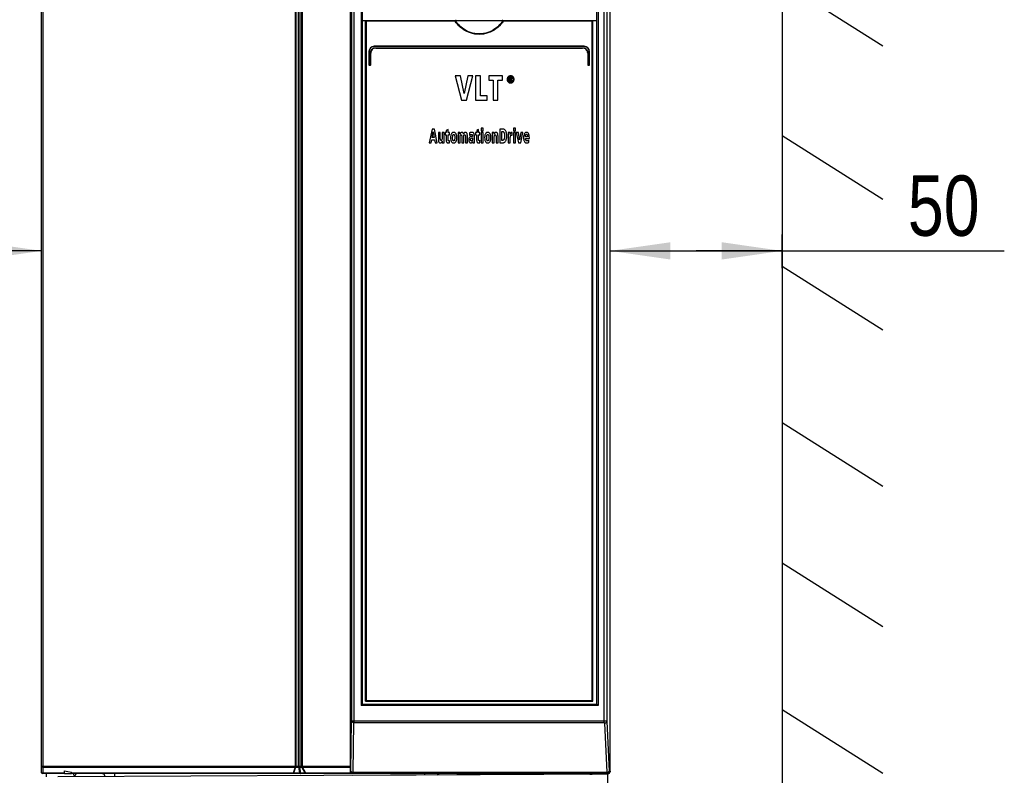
# Model space of a CAD drawing. Extents: x 0 to 420, y 0 to 297.
# Tile 6 of 51: x 50 to 108, y 133 to 177. Entities that reach past the tile are written whole.
import ezdxf

# ---------------------------------------------------------------- set-up
doc = ezdxf.new("R2010")
doc.units = 0
doc.header["$LTSCALE"] = 23.1
doc.layers.get('0').update_dxf_attribs({"linetype": 'CONTINUOUS'})
doc.layers.add('DATUM_AXIS', color=7, linetype='CONTINUOUS')
doc.layers.add('ROUNDS', color=7, linetype='CONTINUOUS')
doc.styles.get("Standard").update_dxf_attribs({"font": 'txt', "width": 0.8})
doc.dimstyles.get("Standard").update_dxf_attribs({"dimtxt": 2.5, "dimasz": 2.5, "dimexe": 1.25, "dimexo": 0.625, "dimtad": 1, "dimcen": 2.5, "dimazin": 3, "dimtfac": 1, "dimtmove": 0, "dimatfit": 3})

# ---------------------------------------------------------------- blocks, each defined once
blk = doc.blocks.new('_FILLED')
at = {"color": 0, "linetype": 'BYBLOCK'}
blk.add_solid([(0, 0), (-1, 0.143), (-1, -0.143)], dxfattribs=at)
blk = doc.blocks.new('*D2')
at = {"color": 2, "linetype": 'CONTINUOUS'}
for p, q in [((41.73, 162.142), (41.73, 164.083)), ((51.75, 162.142), (51.75, 164.083)), ((46.74, 163.142), (30.037, 163.142)), ((41.73, 163.142), (46.74, 163.142)), ((51.75, 163.142), (46.74, 163.142))]:
    blk.add_line(p, q, dxfattribs=at)
at = {"color": 2, "linetype": 'CONTINUOUS', "xscale": 3.5, "yscale": 3.5, "zscale": 3.5, "rotation": 180}
blk.add_blockref('_FILLED', (41.73, 163.142), dxfattribs=at)
at = {"color": 2, "linetype": 'CONTINUOUS', "xscale": 3.5, "yscale": 3.5, "zscale": 3.5}
blk.add_blockref('_FILLED', (51.75, 163.142), dxfattribs=at)
at = {"color": 5, "linetype": 'CONTINUOUS', "width": 0.8}
blk.add_text('50', height=3.5, dxfattribs=at).set_placement((30.037, 164.017))
blk = doc.blocks.new('*D3')
at = {"color": 2, "linetype": 'CONTINUOUS'}
for p, q in [((84.75, 162.142), (84.75, 164.083)), ((94.733, 162.142), (94.733, 164.083)), ((84.75, 163.142), (89.742, 163.142)), ((94.733, 163.142), (89.742, 163.142)), ((89.742, 163.142), (107.63, 163.142))]:
    blk.add_line(p, q, dxfattribs=at)
at = {"color": 2, "linetype": 'CONTINUOUS', "xscale": 3.5, "yscale": 3.5, "zscale": 3.5, "rotation": 180}
blk.add_blockref('_FILLED', (84.75, 163.142), dxfattribs=at)
at = {"color": 2, "linetype": 'CONTINUOUS', "xscale": 3.5, "yscale": 3.5, "zscale": 3.5}
blk.add_blockref('_FILLED', (94.733, 163.142), dxfattribs=at)
at = {"color": 5, "linetype": 'CONTINUOUS', "width": 0.8}
blk.add_text('50', height=3.5, dxfattribs=at).set_placement((102.03, 164.017))

msp = doc.modelspace()

# ---------------------------------------------------------------- linework, layer by layer
at = {"color": 7, "linetype": 'CONTINUOUS'}
for p, q in [((94.746, 205.337), (94.733, 119.563)), ((94.742, 178.736), (100.585, 175.033)), ((70.35, 176.512), (70.55, 176.512)), ((83.75, 176.512), (83.95, 176.512)), ((75.764, 173.292), (76.118, 171.892)), ((76.064, 173.292), (75.764, 173.292)), ((76.274, 172.27), (76.064, 173.292)), ((76.491, 173.292), (76.274, 172.27)), ((76.418, 171.892), (76.778, 173.292)), ((76.778, 173.292), (76.491, 173.292)), ((76.938, 173.292), (76.938, 171.892)), ((77.216, 173.292), (76.938, 173.292)), ((77.216, 172.144), (77.216, 173.292)), ((77.701, 173.292), (77.701, 173.039)), ((78.497, 173.292), (77.701, 173.292)), ((78.497, 173.039), (78.497, 173.292)), ((78.895, 173.204), (78.895, 172.982)), ((78.972, 173.204), (78.895, 173.204)), ((77.701, 173.039), (77.96, 173.039)), ((77.96, 173.039), (77.96, 171.892)), ((78.238, 171.892), (78.238, 173.039)), ((78.238, 173.039), (78.497, 173.039)), ((78.895, 172.982), (78.939, 172.982)), ((78.939, 173.114), (78.939, 173.167)), ((78.939, 173.167), (78.968, 173.167)), ((78.973, 173.114), (78.939, 173.114)), ((78.939, 172.982), (78.939, 173.077)), ((78.939, 173.077), (78.959, 173.077)), ((78.959, 173.077), (79.006, 172.982)), ((79.058, 172.982), (79.003, 173.079)), ((79.006, 172.982), (79.058, 172.982)), ((77.611, 172.144), (77.216, 172.144)), ((77.611, 171.892), (77.611, 172.144)), ((76.118, 171.892), (76.418, 171.892)), ((76.938, 171.892), (77.611, 171.892)), ((77.96, 171.892), (78.238, 171.892)), ((74.421, 170.212), (74.25, 169.412)), ((74.553, 170.212), (74.421, 170.212)), ((74.424, 169.726), (74.486, 170.059)), ((74.486, 170.059), (74.539, 169.726)), ((74.717, 169.412), (74.553, 170.212)), ((74.778, 170.009), (74.778, 169.619)), ((74.893, 170.009), (74.778, 170.009)), ((74.893, 169.641), (74.893, 170.009)), ((74.996, 170.009), (74.996, 169.674)), ((75.111, 170.009), (74.996, 170.009)), ((75.111, 169.536), (75.111, 170.009)), ((75.169, 170.009), (75.169, 169.883)), ((75.235, 170.009), (75.169, 170.009)), ((75.169, 169.883), (75.232, 169.883)), ((75.232, 169.883), (75.232, 169.579)), ((75.347, 170.188), (75.235, 170.132)), ((75.235, 170.132), (75.235, 170.009)), ((75.347, 170.009), (75.347, 170.188)), ((75.422, 170.009), (75.347, 170.009)), ((75.347, 169.607), (75.347, 169.883)), ((75.347, 169.883), (75.422, 169.883)), ((75.422, 169.883), (75.422, 170.009)), ((76.028, 170.009), (75.919, 170.009)), ((75.922, 169.885), (75.922, 169.412)), ((76.037, 169.412), (76.037, 169.747)), ((76.137, 169.78), (76.137, 169.412)), ((76.252, 169.412), (76.252, 169.79)), ((76.351, 169.779), (76.351, 169.412)), ((76.467, 169.412), (76.467, 169.803)), ((76.587, 169.981), (76.592, 169.846)), ((76.699, 169.9), (76.703, 169.899)), ((76.703, 169.899), (76.718, 169.899)), ((76.77, 169.785), (76.735, 169.785)), ((76.875, 169.581), (76.875, 169.798)), ((76.938, 170.009), (76.938, 169.883)), ((77.004, 170.009), (76.938, 170.009)), ((76.938, 169.883), (77.001, 169.883)), ((77.001, 169.883), (77.001, 169.579)), ((77.116, 170.188), (77.004, 170.132)), ((77.004, 170.132), (77.004, 170.009)), ((77.116, 170.009), (77.116, 170.188)), ((77.191, 170.009), (77.116, 170.009)), ((77.116, 169.607), (77.116, 169.883)), ((77.116, 169.883), (77.191, 169.883)), ((77.191, 169.883), (77.191, 170.009)), ((77.267, 170.272), (77.267, 170.112)), ((77.382, 170.272), (77.267, 170.272)), ((77.267, 170.112), (77.382, 170.112)), ((77.267, 170.009), (77.267, 169.412)), ((77.382, 170.009), (77.267, 170.009)), ((77.382, 170.112), (77.382, 170.272)), ((77.382, 169.412), (77.382, 170.009)), ((78.014, 170.009), (77.905, 170.009)), ((77.909, 169.885), (77.909, 169.412)), ((78.024, 169.412), (78.024, 169.747)), ((78.127, 169.779), (78.127, 169.412)), ((78.242, 169.412), (78.242, 169.803)), ((78.338, 170.212), (78.338, 169.412)), ((78.52, 170.212), (78.338, 170.212)), ((78.457, 169.551), (78.457, 170.072)), ((78.457, 170.072), (78.488, 170.072)), ((78.938, 170.009), (78.832, 170.009)), ((78.836, 169.885), (78.836, 169.412)), ((78.941, 169.901), (78.938, 170.009)), ((79.065, 170.018), (79.049, 170.018)), ((79.065, 169.851), (79.065, 170.018)), ((79.249, 170.272), (79.134, 170.272)), ((79.134, 170.272), (79.134, 170.112)), ((79.134, 170.112), (79.249, 170.112)), ((79.249, 170.009), (79.134, 170.009)), ((79.134, 170.009), (79.134, 169.412)), ((79.249, 170.112), (79.249, 170.272)), ((79.249, 169.412), (79.249, 170.009)), ((79.424, 170.009), (79.303, 170.009)), ((79.303, 170.009), (79.422, 169.412)), ((79.494, 169.583), (79.424, 170.009)), ((79.565, 170.009), (79.494, 169.583)), ((79.559, 169.412), (79.678, 170.009)), ((79.678, 170.009), (79.565, 170.009)), ((79.954, 169.761), (79.834, 169.761)), ((94.741, 169.841), (100.584, 166.139)), ((74.25, 169.412), (74.366, 169.412)), ((74.366, 169.412), (74.401, 169.591)), ((74.401, 169.591), (74.562, 169.591)), ((74.539, 169.726), (74.424, 169.726)), ((74.562, 169.591), (74.594, 169.412)), ((74.594, 169.412), (74.717, 169.412)), ((75.006, 169.412), (75.114, 169.412)), ((75.424, 169.418), (75.424, 169.545)), ((75.922, 169.412), (76.037, 169.412)), ((76.137, 169.412), (76.252, 169.412)), ((76.351, 169.412), (76.467, 169.412)), ((76.77, 169.7), (76.77, 169.665)), ((76.77, 169.494), (76.772, 169.412)), ((76.772, 169.412), (76.878, 169.412)), ((77.193, 169.418), (77.193, 169.545)), ((77.267, 169.412), (77.382, 169.412)), ((77.909, 169.412), (78.024, 169.412)), ((78.127, 169.412), (78.242, 169.412)), ((78.338, 169.412), (78.504, 169.412)), ((78.496, 169.551), (78.457, 169.551)), ((78.836, 169.412), (78.951, 169.412)), ((78.951, 169.412), (78.951, 169.679)), ((79.134, 169.412), (79.249, 169.412)), ((79.422, 169.412), (79.559, 169.412)), ((79.834, 169.663), (80.06, 169.663)), ((80.039, 169.437), (80.037, 169.573)), ((80.06, 169.663), (80.06, 169.706)), ((94.74, 162.261), (100.583, 158.558)), ((94.738, 153.188), (100.582, 149.485)), ((94.737, 145.05), (100.581, 141.348)), ((94.736, 136.534), (100.579, 132.832)), ((52.024, 132.629), (52.024, 132.812)), ((83.574, 132.776), (52.683, 132.616)), ((53.08, 132.812), (53.48, 132.812)), ((84.611, 132.774), (69.797, 132.697)), ((76.75, 132.812), (76.75, 132.74)), ((84.611, 132.798), (83.711, 132.794)), ((83.711, 132.78), (83.711, 132.794)), ((84.476, 132.797), (84.476, 132.812)), ((84.706, 114.398), (84.611, 132.798))]:
    msp.add_line(p, q, dxfattribs=at)
for points in [[(78.831, 173.239), (78.813, 173.218), (78.798, 173.197), (78.787, 173.174), (78.779, 173.149), (78.774, 173.122), (78.772, 173.092)], [(78.829, 173.092), (78.831, 173.122), (78.837, 173.147), (78.845, 173.169), (78.856, 173.188), (78.87, 173.206)], [(78.972, 173.298), (78.944, 173.296), (78.918, 173.291), (78.895, 173.283), (78.872, 173.272), (78.851, 173.258), (78.831, 173.239)], [(78.87, 173.206), (78.888, 173.222), (78.906, 173.234), (78.926, 173.242), (78.947, 173.247), (78.972, 173.249)], [(79.114, 173.239), (79.094, 173.257), (79.073, 173.272), (79.051, 173.283), (79.027, 173.291), (79.001, 173.296), (78.972, 173.298)], [(78.972, 173.249), (78.993, 173.248), (79.011, 173.244), (79.028, 173.238), (79.044, 173.23), (79.059, 173.219), (79.074, 173.205)], [(79.033, 173.19), (79.023, 173.195), (79.011, 173.2), (78.994, 173.203), (78.972, 173.204)], [(79.054, 173.138), (79.053, 173.155), (79.05, 173.167), (79.045, 173.177), (79.04, 173.184), (79.033, 173.19)], [(79.074, 173.205), (79.088, 173.188), (79.099, 173.168), (79.107, 173.147), (79.112, 173.122), (79.114, 173.092)], [(79.172, 173.092), (79.17, 173.122), (79.165, 173.149), (79.157, 173.174), (79.146, 173.197), (79.132, 173.218), (79.114, 173.239)], [(78.772, 173.092), (78.774, 173.062), (78.779, 173.036), (78.787, 173.011), (78.798, 172.988), (78.812, 172.967), (78.83, 172.946)], [(78.87, 172.979), (78.856, 172.996), (78.845, 173.015), (78.837, 173.037), (78.831, 173.062), (78.829, 173.092)], [(78.83, 172.946), (78.851, 172.927), (78.872, 172.912), (78.895, 172.901), (78.918, 172.893), (78.944, 172.888), (78.972, 172.886)], [(78.972, 172.935), (78.948, 172.936), (78.926, 172.942), (78.907, 172.95), (78.888, 172.962), (78.87, 172.979)], [(78.968, 173.167), (78.978, 173.166), (78.988, 173.165), (78.996, 173.163)], [(79.074, 172.979), (79.059, 172.965), (79.044, 172.954), (79.028, 172.946), (79.011, 172.94), (78.993, 172.936), (78.972, 172.935)], [(78.972, 172.886), (79.001, 172.888), (79.027, 172.893), (79.051, 172.901), (79.073, 172.913), (79.094, 172.927), (79.115, 172.946)], [(79, 173.119), (78.994, 173.116), (78.985, 173.115), (78.973, 173.114)], [(78.996, 173.163), (79.001, 173.161), (79.004, 173.158), (79.007, 173.154), (79.009, 173.149), (79.01, 173.143)], [(79.01, 173.143), (79.009, 173.135), (79.008, 173.129), (79.006, 173.125), (79.003, 173.122), (79, 173.119)], [(79.003, 173.079), (79.014, 173.081), (79.024, 173.084), (79.032, 173.089), (79.039, 173.095)], [(79.039, 173.095), (79.045, 173.101), (79.049, 173.11), (79.052, 173.122), (79.054, 173.138)], [(79.114, 173.092), (79.112, 173.062), (79.107, 173.037), (79.099, 173.015), (79.088, 172.996), (79.074, 172.979)], [(79.115, 172.946), (79.132, 172.967), (79.146, 172.988), (79.157, 173.011), (79.165, 173.036), (79.17, 173.063), (79.172, 173.092)], [(75.532, 169.934), (75.517, 169.903), (75.504, 169.868), (75.494, 169.825), (75.487, 169.775), (75.485, 169.713)], [(75.668, 170.017), (75.642, 170.015), (75.62, 170.01), (75.6, 170.002), (75.581, 169.991), (75.564, 169.977), (75.548, 169.958), (75.532, 169.934)], [(75.604, 169.713), (75.606, 169.765), (75.61, 169.805), (75.615, 169.833), (75.622, 169.854), (75.629, 169.869), (75.637, 169.879), (75.644, 169.886), (75.651, 169.89), (75.659, 169.893), (75.668, 169.893)], [(75.805, 169.934), (75.789, 169.958), (75.773, 169.977), (75.756, 169.991), (75.737, 170.002), (75.717, 170.01), (75.694, 170.015), (75.668, 170.017)], [(75.668, 169.893), (75.677, 169.893), (75.684, 169.89), (75.692, 169.886), (75.699, 169.879), (75.706, 169.869), (75.713, 169.854), (75.72, 169.833), (75.726, 169.805), (75.73, 169.765), (75.732, 169.713)], [(75.852, 169.713), (75.849, 169.775), (75.842, 169.825), (75.832, 169.867), (75.82, 169.903), (75.805, 169.934)], [(75.919, 170.009), (75.92, 169.977), (75.921, 169.935), (75.922, 169.885)], [(76.031, 169.91), (76.031, 169.948), (76.03, 169.982), (76.028, 170.009)], [(76.072, 169.99), (76.061, 169.976), (76.051, 169.959), (76.041, 169.937), (76.031, 169.91)], [(76.037, 169.747), (76.039, 169.787), (76.044, 169.817), (76.05, 169.839)], [(76.05, 169.839), (76.056, 169.851), (76.062, 169.859), (76.068, 169.865), (76.075, 169.869), (76.083, 169.872), (76.093, 169.873)], [(76.144, 170.018), (76.124, 170.017), (76.108, 170.013), (76.094, 170.007), (76.083, 169.999), (76.072, 169.99)], [(76.093, 169.873), (76.099, 169.873), (76.105, 169.871), (76.11, 169.868), (76.116, 169.863), (76.123, 169.855)], [(76.123, 169.855), (76.126, 169.848), (76.13, 169.838), (76.133, 169.824), (76.135, 169.805), (76.137, 169.78)], [(76.21, 169.991), (76.201, 170.001), (76.19, 170.008), (76.177, 170.013), (76.162, 170.017), (76.144, 170.018)], [(76.246, 169.919), (76.238, 169.944), (76.229, 169.963), (76.22, 169.979), (76.21, 169.991)], [(76.285, 169.99), (76.27, 169.972), (76.258, 169.949), (76.246, 169.919)], [(76.252, 169.79), (76.253, 169.814), (76.258, 169.834), (76.265, 169.85)], [(76.265, 169.85), (76.27, 169.858), (76.276, 169.864), (76.284, 169.869), (76.292, 169.872), (76.304, 169.873)], [(76.355, 170.017), (76.334, 170.016), (76.318, 170.012), (76.305, 170.007), (76.294, 169.999), (76.285, 169.99)], [(76.304, 169.873), (76.311, 169.873), (76.318, 169.871), (76.325, 169.867), (76.332, 169.861), (76.338, 169.853)], [(76.338, 169.853), (76.343, 169.843), (76.347, 169.828), (76.35, 169.808), (76.351, 169.779)], [(76.443, 169.956), (76.434, 169.974), (76.424, 169.988), (76.413, 169.998), (76.401, 170.006), (76.388, 170.012), (76.373, 170.016), (76.355, 170.017)], [(76.467, 169.803), (76.465, 169.854), (76.459, 169.895), (76.452, 169.928), (76.443, 169.956)], [(76.625, 169.759), (76.61, 169.749), (76.596, 169.737), (76.582, 169.721), (76.569, 169.701)], [(76.614, 169.994), (76.604, 169.99), (76.595, 169.985), (76.587, 169.981)], [(76.592, 169.846), (76.603, 169.857), (76.614, 169.866), (76.625, 169.874)], [(76.645, 170.006), (76.634, 170.002), (76.624, 169.998), (76.614, 169.994)], [(76.625, 169.874), (76.635, 169.881), (76.644, 169.887), (76.652, 169.891)], [(76.689, 169.781), (76.669, 169.777), (76.648, 169.77), (76.625, 169.759)], [(76.71, 170.018), (76.689, 170.016), (76.668, 170.012), (76.645, 170.006)], [(76.652, 169.891), (76.661, 169.894), (76.669, 169.896), (76.676, 169.899)], [(76.676, 169.899), (76.684, 169.899), (76.692, 169.899), (76.699, 169.9)], [(76.735, 169.785), (76.723, 169.785), (76.708, 169.783), (76.689, 169.781)], [(76.793, 170.004), (76.772, 170.011), (76.745, 170.016), (76.71, 170.018)], [(76.718, 169.899), (76.725, 169.896), (76.732, 169.892), (76.741, 169.886)], [(76.741, 169.886), (76.746, 169.881), (76.751, 169.874), (76.757, 169.865), (76.761, 169.852)], [(76.761, 169.852), (76.766, 169.835), (76.769, 169.814), (76.77, 169.785)], [(76.843, 169.958), (76.834, 169.973), (76.822, 169.985), (76.809, 169.995), (76.793, 170.004)], [(76.875, 169.798), (76.873, 169.855), (76.865, 169.899), (76.855, 169.932), (76.843, 169.958)], [(77.511, 169.934), (77.497, 169.903), (77.484, 169.868), (77.474, 169.825), (77.467, 169.775), (77.464, 169.713)], [(77.648, 170.017), (77.622, 170.015), (77.599, 170.01), (77.579, 170.002), (77.561, 169.991), (77.544, 169.977), (77.527, 169.958), (77.511, 169.934)], [(77.584, 169.713), (77.585, 169.765), (77.589, 169.805), (77.595, 169.833), (77.602, 169.854), (77.609, 169.869), (77.616, 169.879), (77.624, 169.886), (77.631, 169.89), (77.639, 169.893), (77.648, 169.893)], [(77.784, 169.934), (77.769, 169.958), (77.752, 169.977), (77.735, 169.991), (77.717, 170.002), (77.697, 170.01), (77.674, 170.015), (77.648, 170.017)], [(77.648, 169.893), (77.656, 169.893), (77.664, 169.89), (77.671, 169.886), (77.678, 169.879), (77.686, 169.869), (77.693, 169.854), (77.7, 169.833), (77.706, 169.805), (77.71, 169.765), (77.711, 169.713)], [(77.831, 169.713), (77.829, 169.775), (77.822, 169.825), (77.812, 169.867), (77.799, 169.903), (77.784, 169.934)], [(77.905, 170.009), (77.907, 169.976), (77.908, 169.935), (77.909, 169.885)], [(78.018, 169.91), (78.017, 169.948), (78.016, 169.982), (78.014, 170.009)], [(78.058, 169.99), (78.048, 169.976), (78.037, 169.959), (78.027, 169.937), (78.018, 169.91)], [(78.024, 169.747), (78.026, 169.788), (78.03, 169.818), (78.037, 169.84)], [(78.037, 169.84), (78.042, 169.851), (78.048, 169.86), (78.055, 169.866), (78.061, 169.87), (78.069, 169.872), (78.078, 169.873)], [(78.13, 170.018), (78.111, 170.017), (78.094, 170.013), (78.081, 170.007), (78.069, 170), (78.058, 169.99)], [(78.078, 169.873), (78.085, 169.873), (78.092, 169.871), (78.099, 169.868), (78.106, 169.863), (78.112, 169.856)], [(78.112, 169.856), (78.116, 169.849), (78.12, 169.838), (78.123, 169.824), (78.125, 169.805), (78.127, 169.779)], [(78.218, 169.956), (78.209, 169.974), (78.199, 169.987), (78.189, 169.998), (78.177, 170.006), (78.164, 170.012), (78.148, 170.016), (78.13, 170.018)], [(78.242, 169.803), (78.24, 169.854), (78.235, 169.895), (78.227, 169.928), (78.218, 169.956)], [(78.488, 170.072), (78.508, 170.071), (78.524, 170.066), (78.539, 170.06), (78.553, 170.051), (78.567, 170.038), (78.579, 170.022), (78.592, 170), (78.603, 169.97), (78.613, 169.93), (78.62, 169.876), (78.623, 169.804)], [(78.678, 170.123), (78.654, 170.151), (78.631, 170.172), (78.609, 170.187), (78.588, 170.198), (78.566, 170.206), (78.543, 170.211), (78.52, 170.212)], [(78.623, 169.804), (78.62, 169.744), (78.614, 169.696), (78.604, 169.657), (78.593, 169.625)], [(78.675, 169.506), (78.693, 169.532), (78.709, 169.564), (78.723, 169.604), (78.735, 169.655), (78.744, 169.721), (78.748, 169.805)], [(78.748, 169.805), (78.744, 169.899), (78.735, 169.97), (78.723, 170.025), (78.709, 170.066), (78.694, 170.098), (78.678, 170.123)], [(78.832, 170.009), (78.834, 169.976), (78.835, 169.935), (78.836, 169.885)], [(78.96, 169.948), (78.948, 169.916), (78.941, 169.901)], [(78.954, 169.745), (78.957, 169.766), (78.96, 169.785), (78.964, 169.802)], [(78.98, 169.985), (78.973, 169.974), (78.967, 169.962), (78.96, 169.948)], [(78.964, 169.802), (78.971, 169.82), (78.978, 169.833), (78.987, 169.843)], [(79.008, 170.01), (78.998, 170.003), (78.988, 169.995), (78.98, 169.985)], [(78.987, 169.843), (78.994, 169.85), (79.003, 169.854), (79.013, 169.857), (79.027, 169.858)], [(79.049, 170.018), (79.032, 170.017), (79.018, 170.014), (79.008, 170.01)], [(79.027, 169.858), (79.041, 169.857), (79.053, 169.855), (79.065, 169.851)], [(79.768, 169.927), (79.751, 169.885), (79.737, 169.837), (79.728, 169.78), (79.725, 169.713)], [(79.894, 170.018), (79.872, 170.016), (79.852, 170.011), (79.834, 170.002), (79.817, 169.991), (79.801, 169.975), (79.784, 169.955), (79.768, 169.927)], [(79.834, 169.761), (79.835, 169.77), (79.835, 169.783), (79.836, 169.799)], [(79.836, 169.799), (79.837, 169.814), (79.84, 169.83), (79.843, 169.847)], [(79.843, 169.847), (79.848, 169.864), (79.854, 169.878), (79.861, 169.89)], [(79.861, 169.89), (79.865, 169.897), (79.871, 169.901), (79.877, 169.904), (79.885, 169.907), (79.894, 169.907)], [(79.936, 170.013), (79.918, 170.016), (79.904, 170.018), (79.894, 170.018)], [(79.894, 169.907), (79.904, 169.907), (79.912, 169.904), (79.919, 169.901), (79.925, 169.895), (79.931, 169.888), (79.937, 169.877), (79.942, 169.863)], [(79.991, 169.98), (79.974, 169.994), (79.96, 170.004), (79.947, 170.01), (79.936, 170.013)], [(79.942, 169.863), (79.948, 169.836), (79.953, 169.802), (79.954, 169.761)], [(80.039, 169.887), (80.027, 169.922), (80.014, 169.948), (80.002, 169.967), (79.991, 169.98)], [(80.06, 169.706), (80.057, 169.786), (80.049, 169.845), (80.039, 169.887)], [(74.778, 169.619), (74.78, 169.567), (74.785, 169.526), (74.793, 169.493), (74.803, 169.466)], [(74.803, 169.466), (74.812, 169.447), (74.822, 169.434), (74.833, 169.423), (74.845, 169.415), (74.858, 169.409), (74.874, 169.406), (74.892, 169.404)], [(74.892, 169.404), (74.912, 169.406), (74.928, 169.41), (74.942, 169.416), (74.954, 169.423), (74.964, 169.433)], [(74.908, 169.568), (74.904, 169.575), (74.9, 169.584), (74.896, 169.598), (74.894, 169.617), (74.893, 169.641)], [(74.941, 169.547), (74.934, 169.547), (74.927, 169.549), (74.921, 169.553), (74.915, 169.559), (74.908, 169.568)], [(74.984, 169.582), (74.978, 169.57), (74.972, 169.561), (74.965, 169.555), (74.959, 169.55), (74.951, 169.548), (74.941, 169.547)], [(74.964, 169.433), (74.978, 169.452), (74.991, 169.477), (75.004, 169.511)], [(74.996, 169.674), (74.994, 169.635), (74.99, 169.605), (74.984, 169.582)], [(75.004, 169.511), (75.004, 169.473), (75.005, 169.44), (75.006, 169.412)], [(75.114, 169.412), (75.112, 169.444), (75.111, 169.486), (75.111, 169.536)], [(75.232, 169.579), (75.234, 169.534), (75.24, 169.5), (75.247, 169.475), (75.256, 169.457), (75.265, 169.443)], [(75.265, 169.443), (75.278, 169.429), (75.29, 169.42), (75.302, 169.412), (75.315, 169.407), (75.329, 169.405), (75.344, 169.404)], [(75.344, 169.404), (75.376, 169.406), (75.399, 169.409), (75.414, 169.413), (75.424, 169.418)], [(75.359, 169.549), (75.356, 169.555), (75.353, 169.563), (75.35, 169.573), (75.348, 169.588), (75.347, 169.607)], [(75.387, 169.532), (75.38, 169.533), (75.375, 169.535), (75.369, 169.538), (75.364, 169.542), (75.359, 169.549)], [(75.424, 169.545), (75.417, 169.54), (75.408, 169.536), (75.398, 169.533), (75.387, 169.532)], [(75.485, 169.713), (75.487, 169.649), (75.494, 169.598), (75.504, 169.555), (75.517, 169.52), (75.531, 169.49)], [(75.531, 169.49), (75.548, 169.464), (75.564, 169.445), (75.582, 169.43), (75.6, 169.419), (75.62, 169.411), (75.643, 169.406), (75.668, 169.404)], [(75.62, 169.575), (75.612, 169.607), (75.606, 169.651), (75.604, 169.713)], [(75.668, 169.526), (75.661, 169.526), (75.654, 169.529), (75.647, 169.532), (75.641, 169.538), (75.634, 169.546), (75.627, 169.558), (75.62, 169.575)], [(75.717, 169.576), (75.71, 169.559), (75.703, 169.547), (75.697, 169.538), (75.69, 169.532), (75.683, 169.529), (75.676, 169.526), (75.668, 169.526)], [(75.668, 169.404), (75.694, 169.406), (75.717, 169.411), (75.737, 169.419), (75.755, 169.431), (75.773, 169.445), (75.789, 169.464), (75.805, 169.49)], [(75.732, 169.713), (75.73, 169.652), (75.724, 169.607), (75.717, 169.576)], [(75.805, 169.49), (75.82, 169.52), (75.832, 169.556), (75.842, 169.598), (75.849, 169.65), (75.852, 169.713)], [(76.569, 169.701), (76.561, 169.682), (76.553, 169.657), (76.548, 169.625), (76.545, 169.584)], [(76.545, 169.584), (76.547, 169.547), (76.552, 169.517), (76.559, 169.492), (76.567, 169.471), (76.578, 169.453)], [(76.578, 169.453), (76.591, 169.436), (76.603, 169.424), (76.616, 169.416), (76.63, 169.409), (76.646, 169.406), (76.663, 169.404)], [(76.651, 169.595), (76.652, 169.616), (76.655, 169.632), (76.659, 169.644), (76.664, 169.655)], [(76.658, 169.551), (76.654, 169.561), (76.652, 169.576), (76.651, 169.595)], [(76.673, 169.528), (76.669, 169.531), (76.665, 169.536), (76.662, 169.542), (76.658, 169.551)], [(76.663, 169.404), (76.681, 169.406), (76.696, 169.409), (76.71, 169.415), (76.723, 169.424), (76.735, 169.435)], [(76.664, 169.655), (76.671, 169.666), (76.679, 169.675), (76.686, 169.681), (76.693, 169.686)], [(76.701, 169.517), (76.697, 169.517), (76.691, 169.518), (76.683, 169.522), (76.673, 169.528)], [(76.693, 169.686), (76.708, 169.692), (76.721, 169.696), (76.733, 169.698)], [(76.717, 169.521), (76.71, 169.519), (76.704, 169.517), (76.701, 169.517)], [(76.74, 169.537), (76.731, 169.53), (76.723, 169.525), (76.717, 169.521)], [(76.733, 169.698), (76.746, 169.699), (76.759, 169.7), (76.77, 169.7)], [(76.735, 169.435), (76.75, 169.451), (76.759, 169.466), (76.766, 169.481), (76.77, 169.494)], [(76.761, 169.581), (76.754, 169.561), (76.747, 169.547), (76.74, 169.537)], [(76.77, 169.665), (76.769, 169.629), (76.765, 169.602), (76.761, 169.581)], [(76.878, 169.412), (76.877, 169.452), (76.876, 169.508), (76.875, 169.581)], [(77.001, 169.579), (77.003, 169.534), (77.009, 169.5), (77.016, 169.475), (77.025, 169.457), (77.034, 169.443)], [(77.034, 169.443), (77.047, 169.429), (77.059, 169.42), (77.071, 169.412), (77.084, 169.407), (77.098, 169.405), (77.113, 169.404)], [(77.113, 169.404), (77.145, 169.406), (77.167, 169.409), (77.183, 169.413), (77.193, 169.418)], [(77.128, 169.549), (77.125, 169.555), (77.122, 169.563), (77.119, 169.573), (77.117, 169.588), (77.116, 169.607)], [(77.155, 169.532), (77.149, 169.533), (77.144, 169.535), (77.138, 169.538), (77.133, 169.542), (77.128, 169.549)], [(77.193, 169.545), (77.186, 169.54), (77.177, 169.536), (77.167, 169.533), (77.155, 169.532)], [(77.464, 169.713), (77.467, 169.649), (77.474, 169.598), (77.484, 169.555), (77.496, 169.52), (77.511, 169.49)], [(77.511, 169.49), (77.527, 169.464), (77.544, 169.445), (77.561, 169.43), (77.58, 169.419), (77.6, 169.411), (77.622, 169.406), (77.648, 169.404)], [(77.6, 169.575), (77.592, 169.607), (77.586, 169.651), (77.584, 169.713)], [(77.648, 169.526), (77.64, 169.526), (77.633, 169.529), (77.627, 169.532), (77.62, 169.538), (77.613, 169.546), (77.607, 169.558), (77.6, 169.575)], [(77.696, 169.576), (77.69, 169.559), (77.683, 169.547), (77.676, 169.538), (77.669, 169.532), (77.663, 169.529), (77.656, 169.526), (77.648, 169.526)], [(77.648, 169.404), (77.674, 169.406), (77.696, 169.411), (77.716, 169.419), (77.735, 169.431), (77.752, 169.445), (77.769, 169.464), (77.785, 169.49)], [(77.711, 169.713), (77.709, 169.652), (77.704, 169.607), (77.696, 169.576)], [(77.785, 169.49), (77.799, 169.52), (77.812, 169.556), (77.822, 169.598), (77.829, 169.65), (77.831, 169.713)], [(78.593, 169.625), (78.581, 169.603), (78.57, 169.586), (78.557, 169.574), (78.544, 169.565), (78.53, 169.558), (78.514, 169.553), (78.496, 169.551)], [(78.504, 169.412), (78.532, 169.414), (78.557, 169.419), (78.581, 169.428), (78.605, 169.44), (78.628, 169.456), (78.651, 169.477), (78.675, 169.506)], [(78.951, 169.679), (78.951, 169.701), (78.952, 169.723), (78.954, 169.745)], [(79.725, 169.713), (79.727, 169.649), (79.734, 169.598), (79.744, 169.555), (79.757, 169.52), (79.771, 169.49)], [(79.771, 169.49), (79.787, 169.466), (79.803, 169.447), (79.821, 169.432), (79.841, 169.421), (79.863, 169.412), (79.889, 169.406), (79.918, 169.404)], [(79.858, 169.568), (79.848, 169.588), (79.841, 169.61), (79.836, 169.635), (79.834, 169.663)], [(79.929, 169.526), (79.913, 169.528), (79.899, 169.532), (79.887, 169.537), (79.876, 169.545), (79.867, 169.555), (79.858, 169.568)], [(79.918, 169.404), (79.949, 169.406), (79.979, 169.412), (80.009, 169.422), (80.039, 169.437)], [(79.959, 169.53), (79.949, 169.528), (79.939, 169.526), (79.929, 169.526)], [(79.988, 169.541), (79.979, 169.537), (79.97, 169.533), (79.959, 169.53)], [(80.037, 169.573), (80.023, 169.563), (80.007, 169.552), (79.988, 169.541)], [(53.08, 132.981), (53.28, 132.939), (53.48, 132.897)], [(83.574, 132.776), (83.625, 132.777), (83.668, 132.778), (83.699, 132.779), (83.711, 132.78)]]:
    msp.add_lwpolyline(points, dxfattribs=at)
at = {"color": 9, "linetype": 'CONTINUOUS'}
for points in [[(55.334, 132.791), (55.321, 132.8), (55.303, 132.808), (55.301, 132.808)], [(74.766, 132.791), (74.779, 132.8), (74.797, 132.808), (74.816, 132.812), (74.825, 132.812)]]:
    msp.add_lwpolyline(points, dxfattribs=at)
at = {"color": 7, "linetype": 'CONTINUOUS'}
for centre, start, end in [((53.85, 132.632), 94.2857, 183.5748), ((55.25, 132.632), 359.3351, 73.9296), ((74.85, 132.632), 90, 147.0787), ((76.25, 132.632), 36.352, 85.7143)]:
    msp.add_arc(centre, 0.18, start, end, dxfattribs=at)
at = {"layer": 'DATUM_AXIS', "color": 7, "linetype": 'CONTINUOUS'}
for centre, start, end in [((53.77, 132.812), 180, 237.1274), ((76.33, 132.812), 336.0252, 360)]:
    msp.add_arc(centre, 0.18, start, end, dxfattribs=at)
at = {"layer": 'ROUNDS', "color": 7, "linetype": 'CONTINUOUS'}
for p, q in [((51.75, 132.872), (51.75, 202.761)), ((69.674, 132.812), (69.674, 202.812)), ((70.35, 202.772), (70.35, 136.812)), ((83.95, 202.772), (83.95, 136.812)), ((84.75, 132.912), (84.75, 202.772)), ((70.55, 137.012), (70.55, 176.512)), ((70.55, 176.512), (83.75, 176.512)), ((83.75, 137.012), (83.75, 176.512)), ((83.25, 175.012), (71.05, 175.012)), ((71.15, 174.912), (83.15, 174.912)), ((70.75, 174.712), (70.75, 173.936)), ((70.85, 173.936), (70.85, 174.612)), ((83.45, 174.612), (83.45, 173.936)), ((83.55, 173.936), (83.55, 174.712)), ((70.774, 173.912), (70.826, 173.912)), ((83.474, 173.912), (83.526, 173.912)), ((83.97, 136.812), (70.35, 136.812)), ((70.55, 137.012), (83.75, 137.012)), ((53.08, 132.812), (51.81, 132.812)), ((53.08, 132.812), (53.08, 132.981)), ((53.48, 132.812), (53.48, 132.897)), ((84.65, 132.812), (53.48, 132.812)), ((55.977, 132.812), (55.977, 132.633)), ((69.768, 132.862), (84.66, 132.862)), ((73.977, 132.812), (73.977, 132.726))]:
    msp.add_line(p, q, dxfattribs=at)
at = {"layer": 'ROUNDS', "color": 9, "linetype": 'CONTINUOUS'}
for p, q in [((51.828, 202.712), (51.828, 133.237)), ((66.46, 202.712), (66.46, 133.237)), ((66.504, 202.712), (66.504, 133.237)), ((66.663, 133.237), (66.663, 202.752)), ((66.748, 133.237), (66.748, 202.752)), ((66.849, 133.237), (66.849, 202.712)), ((66.89, 133.237), (66.89, 202.712)), ((69.738, 202.772), (69.738, 135.88)), ((69.868, 202.772), (69.868, 135.88)), ((70.294, 202.772), (70.294, 136.762)), ((84.062, 202.772), (84.062, 136.762)), ((84.393, 202.772), (84.393, 135.88)), ((84.567, 202.772), (84.567, 135.843)), ((70.594, 176.462), (70.594, 137.062)), ((75.756, 176.462), (70.594, 176.462)), ((83.706, 176.462), (78.544, 176.462)), ((83.706, 137.062), (83.706, 176.462)), ((83.252, 174.992), (71.048, 174.992)), ((71.148, 174.932), (83.152, 174.932)), ((70.768, 174.712), (70.75, 174.712)), ((70.768, 174.712), (70.768, 173.936)), ((70.828, 173.936), (70.828, 174.612)), ((70.828, 174.612), (70.85, 174.612)), ((83.472, 174.612), (83.45, 174.612)), ((83.472, 174.612), (83.472, 173.936)), ((83.532, 174.712), (83.55, 174.712)), ((83.532, 173.936), (83.532, 174.712)), ((70.768, 173.936), (70.75, 173.936)), ((70.772, 173.932), (70.824, 173.932)), ((70.828, 173.936), (70.85, 173.936)), ((83.472, 173.936), (83.45, 173.936)), ((83.476, 173.932), (83.528, 173.932)), ((83.532, 173.936), (83.55, 173.936)), ((84.062, 136.762), (70.294, 136.762)), ((70.594, 137.062), (83.706, 137.062)), ((69.698, 132.962), (69.738, 135.88)), ((69.738, 135.88), (84.393, 135.88)), ((69.835, 132.887), (69.875, 135.767)), ((69.875, 135.767), (84.386, 135.767)), ((84.43, 135.731), (84.55, 132.887)), ((84.567, 135.843), (84.688, 132.962)), ((51.83, 133.237), (69.674, 133.237)), ((51.834, 133.194), (66.462, 133.194)), ((51.834, 132.83), (51.834, 133.194)), ((66.462, 133.194), (66.348, 132.83)), ((66.493, 133.194), (66.379, 132.83)), ((66.493, 133.194), (66.68, 133.194)), ((66.734, 132.83), (66.68, 133.194)), ((66.739, 133.194), (66.862, 133.194)), ((66.793, 132.83), (66.739, 133.194)), ((67.049, 132.83), (66.862, 133.194)), ((66.892, 133.194), (69.674, 133.194)), ((67.078, 132.83), (66.892, 133.194)), ((53.08, 132.83), (51.834, 132.83)), ((66.348, 132.83), (53.48, 132.83)), ((66.734, 132.83), (66.379, 132.83)), ((67.049, 132.83), (66.793, 132.83)), ((69.674, 132.83), (67.078, 132.83)), ((69.674, 132.962), (69.698, 132.962)), ((69.781, 132.864), (69.798, 132.862)), ((69.835, 132.887), (84.55, 132.887)), ((84.5, 132.812), (84.5, 132.862)), ((84.688, 132.962), (84.75, 132.962)), ((84.743, 132.912), (84.75, 132.912))]:
    msp.add_line(p, q, dxfattribs=at)
at = {"layer": 'ROUNDS', "color": 7, "linetype": 'CONTINUOUS'}
for points in [[(70.55, 176.512), (70.551, 176.51), (70.553, 176.507), (70.556, 176.502), (70.561, 176.498), (70.565, 176.492), (70.571, 176.487), (70.576, 176.481), (70.582, 176.474), (70.588, 176.468), (70.594, 176.462)], [(75.756, 176.462), (75.762, 176.473), (75.767, 176.484), (75.773, 176.493)], [(75.82, 176.512), (75.81, 176.512), (75.801, 176.51), (75.793, 176.508), (75.786, 176.505), (75.78, 176.502), (75.776, 176.498), (75.773, 176.493)], [(78.527, 176.493), (78.524, 176.498), (78.52, 176.502), (78.514, 176.505), (78.507, 176.508), (78.499, 176.51), (78.49, 176.512), (78.48, 176.512)], [(78.527, 176.493), (78.533, 176.484), (78.538, 176.473), (78.544, 176.462)], [(83.75, 176.512), (83.749, 176.51), (83.747, 176.507), (83.744, 176.502), (83.739, 176.498), (83.735, 176.492), (83.729, 176.487), (83.724, 176.481), (83.718, 176.474), (83.712, 176.468), (83.706, 176.462)], [(70.35, 136.812), (70.348, 136.811), (70.344, 136.809), (70.34, 136.806), (70.335, 136.801), (70.33, 136.797), (70.324, 136.791), (70.318, 136.786), (70.312, 136.78), (70.306, 136.774), (70.3, 136.768), (70.294, 136.762)], [(70.55, 137.012), (70.551, 137.014), (70.553, 137.017), (70.556, 137.022), (70.561, 137.026), (70.565, 137.032), (70.571, 137.038), (70.576, 137.044), (70.582, 137.05), (70.588, 137.056), (70.594, 137.062)], [(83.75, 137.012), (83.749, 137.014), (83.747, 137.017), (83.744, 137.022), (83.739, 137.026), (83.735, 137.032), (83.729, 137.038), (83.724, 137.044), (83.718, 137.05), (83.712, 137.056), (83.706, 137.062)], [(84.062, 136.762), (84.044, 136.775), (84.027, 136.786), (84.011, 136.796), (83.998, 136.803), (83.987, 136.808), (83.978, 136.811), (83.97, 136.812)], [(69.768, 132.862), (69.752, 132.863), (69.737, 132.867), (69.722, 132.873), (69.709, 132.881), (69.697, 132.891), (69.687, 132.903), (69.679, 132.917), (69.674, 132.928)], [(84.74, 132.901), (84.73, 132.89), (84.718, 132.88), (84.705, 132.872), (84.691, 132.867), (84.676, 132.863), (84.66, 132.862)], [(84.75, 132.962), (84.75, 132.96), (84.75, 132.957), (84.75, 132.955), (84.75, 132.953), (84.75, 132.95), (84.75, 132.948), (84.749, 132.946), (84.749, 132.944), (84.749, 132.942), (84.749, 132.94), (84.749, 132.938), (84.748, 132.937), (84.748, 132.935), (84.748, 132.933), (84.748, 132.931), (84.747, 132.929), (84.747, 132.926), (84.746, 132.924), (84.746, 132.922), (84.745, 132.92), (84.745, 132.918), (84.744, 132.916), (84.744, 132.913), (84.743, 132.911), (84.742, 132.909), (84.742, 132.906), (84.741, 132.904), (84.74, 132.901)]]:
    msp.add_lwpolyline(points, dxfattribs=at)
at = {"layer": 'ROUNDS', "color": 9, "linetype": 'CONTINUOUS'}
for points in [[(78.544, 176.462), (78.485, 176.38), (78.412, 176.29), (78.326, 176.199), (78.229, 176.109), (78.123, 176.026), (78.011, 175.951), (77.896, 175.886), (77.777, 175.832), (77.655, 175.787), (77.531, 175.751), (77.404, 175.726), (77.277, 175.711), (77.149, 175.706), (77.021, 175.711), (76.893, 175.726), (76.767, 175.752), (76.642, 175.787), (76.52, 175.833), (76.402, 175.888), (76.286, 175.953), (76.175, 176.027), (76.069, 176.111), (75.973, 176.2), (75.888, 176.291), (75.815, 176.38), (75.756, 176.462)], [(78.527, 176.493), (78.471, 176.412), (78.401, 176.324), (78.318, 176.232), (78.224, 176.141), (78.119, 176.057), (78.008, 175.98), (77.894, 175.914), (77.776, 175.858), (77.654, 175.812), (77.53, 175.776), (77.404, 175.751), (77.276, 175.735), (77.149, 175.73), (77.021, 175.735), (76.893, 175.751), (76.767, 175.777), (76.643, 175.813), (76.522, 175.859), (76.404, 175.916), (76.289, 175.982), (76.179, 176.058), (76.075, 176.143), (75.981, 176.233), (75.898, 176.324), (75.829, 176.413), (75.773, 176.493)], [(71.048, 174.992), (71.014, 174.99), (70.981, 174.984), (70.948, 174.974), (70.917, 174.96), (70.888, 174.942), (70.862, 174.921), (70.838, 174.897), (70.817, 174.871), (70.8, 174.842), (70.786, 174.811), (70.776, 174.779), (70.77, 174.745), (70.768, 174.712)], [(70.828, 174.612), (70.83, 174.647), (70.836, 174.683), (70.846, 174.717), (70.859, 174.75), (70.876, 174.782), (70.897, 174.811), (70.921, 174.838), (70.948, 174.862), (70.977, 174.883), (71.009, 174.9), (71.042, 174.914), (71.077, 174.924), (71.112, 174.93), (71.148, 174.932)], [(71.048, 174.992), (71.048, 174.997), (71.048, 175.002), (71.048, 175.006), (71.049, 175.009), (71.049, 175.011), (71.05, 175.012)], [(71.148, 174.932), (71.148, 174.927), (71.148, 174.922), (71.148, 174.918), (71.149, 174.915), (71.149, 174.913), (71.15, 174.912)], [(83.152, 174.932), (83.152, 174.927), (83.152, 174.922), (83.152, 174.918), (83.151, 174.915), (83.151, 174.913), (83.15, 174.912)], [(83.152, 174.932), (83.188, 174.93), (83.223, 174.924), (83.258, 174.914), (83.291, 174.9), (83.323, 174.883), (83.352, 174.862), (83.379, 174.838), (83.403, 174.811), (83.424, 174.782), (83.441, 174.75), (83.455, 174.717), (83.464, 174.683), (83.47, 174.647), (83.472, 174.612)], [(83.252, 174.992), (83.252, 174.997), (83.252, 175.002), (83.252, 175.006), (83.251, 175.009), (83.251, 175.011), (83.25, 175.012)], [(83.532, 174.712), (83.53, 174.745), (83.524, 174.779), (83.514, 174.811), (83.5, 174.842), (83.483, 174.871), (83.462, 174.897), (83.438, 174.921), (83.412, 174.942), (83.383, 174.96), (83.352, 174.974), (83.319, 174.984), (83.286, 174.99), (83.252, 174.992)], [(70.768, 173.936), (70.768, 173.935), (70.768, 173.935), (70.768, 173.934), (70.769, 173.933), (70.77, 173.933), (70.771, 173.932), (70.772, 173.932)], [(70.772, 173.932), (70.772, 173.927), (70.772, 173.922), (70.772, 173.918), (70.773, 173.915), (70.773, 173.913), (70.774, 173.912)], [(70.824, 173.932), (70.824, 173.932), (70.825, 173.932), (70.826, 173.933), (70.827, 173.933), (70.827, 173.934), (70.828, 173.935), (70.828, 173.936)], [(70.824, 173.932), (70.824, 173.927), (70.824, 173.922), (70.824, 173.918), (70.825, 173.915), (70.825, 173.913), (70.826, 173.912)], [(83.472, 173.936), (83.472, 173.935), (83.472, 173.935), (83.473, 173.934), (83.473, 173.933), (83.474, 173.933), (83.475, 173.932), (83.476, 173.932)], [(83.476, 173.932), (83.476, 173.927), (83.476, 173.922), (83.476, 173.918), (83.475, 173.915), (83.475, 173.913), (83.474, 173.912)], [(83.528, 173.932), (83.528, 173.927), (83.528, 173.922), (83.528, 173.918), (83.527, 173.915), (83.527, 173.913), (83.526, 173.912)], [(83.528, 173.932), (83.529, 173.932), (83.53, 173.932), (83.53, 173.933), (83.531, 173.933), (83.532, 173.934), (83.532, 173.935), (83.532, 173.936)], [(69.875, 135.767), (69.851, 135.77), (69.828, 135.777), (69.806, 135.786), (69.787, 135.797), (69.77, 135.811), (69.756, 135.826), (69.746, 135.843), (69.74, 135.861), (69.738, 135.88)], [(69.868, 135.88), (69.869, 135.859), (69.869, 135.838), (69.87, 135.818), (69.872, 135.799), (69.873, 135.782), (69.875, 135.767)], [(84.393, 135.88), (84.392, 135.855), (84.392, 135.83), (84.39, 135.807), (84.388, 135.786), (84.386, 135.767)], [(84.386, 135.767), (84.392, 135.767), (84.398, 135.766), (84.404, 135.764), (84.409, 135.762), (84.414, 135.759), (84.418, 135.755), (84.422, 135.751), (84.425, 135.746), (84.427, 135.741), (84.429, 135.736), (84.43, 135.731)], [(84.393, 135.88), (84.417, 135.88), (84.441, 135.879), (84.464, 135.877), (84.485, 135.874), (84.505, 135.871), (84.522, 135.868), (84.537, 135.864), (84.549, 135.859), (84.558, 135.854), (84.564, 135.849), (84.567, 135.843)], [(84.567, 135.843), (84.564, 135.825), (84.558, 135.807), (84.548, 135.79), (84.534, 135.775), (84.517, 135.761), (84.498, 135.75), (84.477, 135.74), (84.454, 135.734), (84.43, 135.731)], [(51.75, 133.253), (51.751, 133.251), (51.755, 133.248), (51.76, 133.246), (51.768, 133.244), (51.777, 133.242), (51.788, 133.24), (51.8, 133.239), (51.814, 133.238), (51.83, 133.237)], [(51.75, 133.253), (51.751, 133.244), (51.755, 133.236), (51.76, 133.227), (51.768, 133.22), (51.777, 133.213), (51.788, 133.207), (51.8, 133.202), (51.814, 133.198), (51.828, 133.195)], [(51.828, 133.237), (51.827, 133.225), (51.827, 133.214), (51.827, 133.204), (51.828, 133.195)], [(51.828, 133.195), (51.831, 133.195), (51.834, 133.194)], [(51.83, 133.237), (51.831, 133.225), (51.831, 133.214), (51.833, 133.204), (51.834, 133.194)], [(66.46, 133.237), (66.46, 133.225), (66.461, 133.214), (66.461, 133.204), (66.462, 133.194)], [(66.493, 133.194), (66.483, 133.193), (66.472, 133.193), (66.462, 133.194)], [(66.504, 133.237), (66.503, 133.225), (66.501, 133.214), (66.497, 133.204), (66.493, 133.194)], [(66.68, 133.194), (66.675, 133.2), (66.671, 133.206), (66.668, 133.212), (66.666, 133.219), (66.664, 133.225), (66.664, 133.231), (66.663, 133.237)], [(66.739, 133.194), (66.728, 133.199), (66.716, 133.201), (66.704, 133.201), (66.691, 133.199), (66.68, 133.194)], [(66.739, 133.194), (66.742, 133.2), (66.744, 133.206), (66.745, 133.212), (66.746, 133.219), (66.747, 133.225), (66.748, 133.231), (66.748, 133.237)], [(66.862, 133.194), (66.857, 133.204), (66.852, 133.214), (66.85, 133.225), (66.849, 133.237)], [(66.862, 133.194), (66.871, 133.193), (66.881, 133.193), (66.892, 133.194)], [(66.892, 133.194), (66.891, 133.204), (66.89, 133.214), (66.89, 133.225), (66.89, 133.237)], [(51.834, 132.83), (51.82, 132.831), (51.806, 132.834), (51.793, 132.837), (51.781, 132.841), (51.77, 132.846), (51.762, 132.852), (51.755, 132.858), (51.751, 132.865), (51.75, 132.872)], [(51.844, 132.812), (51.841, 132.813), (51.839, 132.817), (51.836, 132.822), (51.834, 132.83)], [(66.379, 132.83), (66.369, 132.828), (66.359, 132.828), (66.348, 132.83)], [(66.348, 132.83), (66.349, 132.822), (66.35, 132.817), (66.351, 132.813), (66.352, 132.812)], [(66.379, 132.83), (66.373, 132.822), (66.367, 132.817), (66.359, 132.813), (66.352, 132.812)], [(66.793, 132.83), (66.782, 132.834), (66.77, 132.836), (66.758, 132.836), (66.745, 132.834), (66.734, 132.83)], [(66.773, 132.812), (66.761, 132.813), (66.75, 132.817), (66.741, 132.823), (66.734, 132.83)], [(66.773, 132.812), (66.779, 132.813), (66.785, 132.817), (66.789, 132.823), (66.793, 132.83)], [(67.082, 132.812), (67.073, 132.813), (67.064, 132.817), (67.056, 132.822), (67.049, 132.83)], [(67.049, 132.83), (67.058, 132.828), (67.068, 132.828), (67.078, 132.83)], [(67.082, 132.812), (67.081, 132.813), (67.08, 132.817), (67.079, 132.822), (67.078, 132.83)], [(69.698, 132.962), (69.7, 132.951), (69.705, 132.939), (69.714, 132.929), (69.726, 132.919), (69.74, 132.91), (69.756, 132.903), (69.774, 132.897), (69.794, 132.892), (69.814, 132.889), (69.835, 132.887)], [(69.698, 132.962), (69.699, 132.945), (69.704, 132.928), (69.711, 132.912), (69.721, 132.898), (69.734, 132.885), (69.748, 132.875), (69.764, 132.868), (69.781, 132.864)], [(69.835, 132.887), (69.837, 132.876), (69.839, 132.868), (69.841, 132.864), (69.844, 132.862)], [(84.55, 132.887), (84.548, 132.876), (84.546, 132.868), (84.543, 132.864), (84.541, 132.862)], [(84.55, 132.887), (84.571, 132.889), (84.591, 132.892), (84.61, 132.897), (84.628, 132.903), (84.644, 132.911), (84.659, 132.919), (84.67, 132.929), (84.679, 132.94), (84.685, 132.951), (84.688, 132.962)], [(84.688, 132.962), (84.686, 132.945), (84.682, 132.928), (84.674, 132.912), (84.664, 132.898), (84.652, 132.885), (84.638, 132.875), (84.622, 132.868), (84.605, 132.864), (84.588, 132.862)], [(84.65, 132.812), (84.658, 132.813), (84.666, 132.818), (84.674, 132.824), (84.681, 132.833), (84.687, 132.844), (84.691, 132.856), (84.695, 132.868)]]:
    msp.add_lwpolyline(points, dxfattribs=at)
at = {"layer": 'ROUNDS', "color": 7, "linetype": 'CONTINUOUS'}
for centre, radius, start, end in [((71.05, 174.712), 0.3, 90, 180), ((71.15, 174.612), 0.3, 89.9995, 179.9999), ((83.15, 174.612), 0.3, 359.9995, 89.9999), ((83.25, 174.712), 0.3, 0, 90), ((70.774, 173.936), 0.024, 180, 270), ((70.826, 173.936), 0.024, 270, 360), ((83.474, 173.936), 0.024, 180, 270), ((83.526, 173.936), 0.024, 270, 360), ((51.81, 132.872), 0.06, 180, 270), ((84.35, 132.912), 0.1, 270, 330), ((84.65, 132.912), 0.1, 269.9748, 359.9694)]:
    msp.add_arc(centre, radius, start, end, dxfattribs=at)

# ---------------------------------------------------------------- dimensions: what is measured, and where the dimension line sits
at = {"color": 2, "linetype": 'CONTINUOUS'}
dim = msp.add_linear_dim(base=(41.73, 163.142), p1=(51.75, 162.142), p2=(41.73, 162.142), angle=180, dimstyle='Standard', dxfattribs=at)
dim.commit()
dim.dimension.update_dxf_attribs({"geometry": '*D2', "text_midpoint": (32.837, 165.767), "dimtype": 128})
dim = msp.add_linear_dim(base=(94.733, 163.142), p1=(84.75, 162.142), p2=(94.733, 162.142), dimstyle='Standard', dxfattribs=at)
dim.commit()
dim.dimension.update_dxf_attribs({"geometry": '*D3', "text_midpoint": (104.83, 165.767), "dimtype": 128})

doc.saveas('drawing.dxf')
